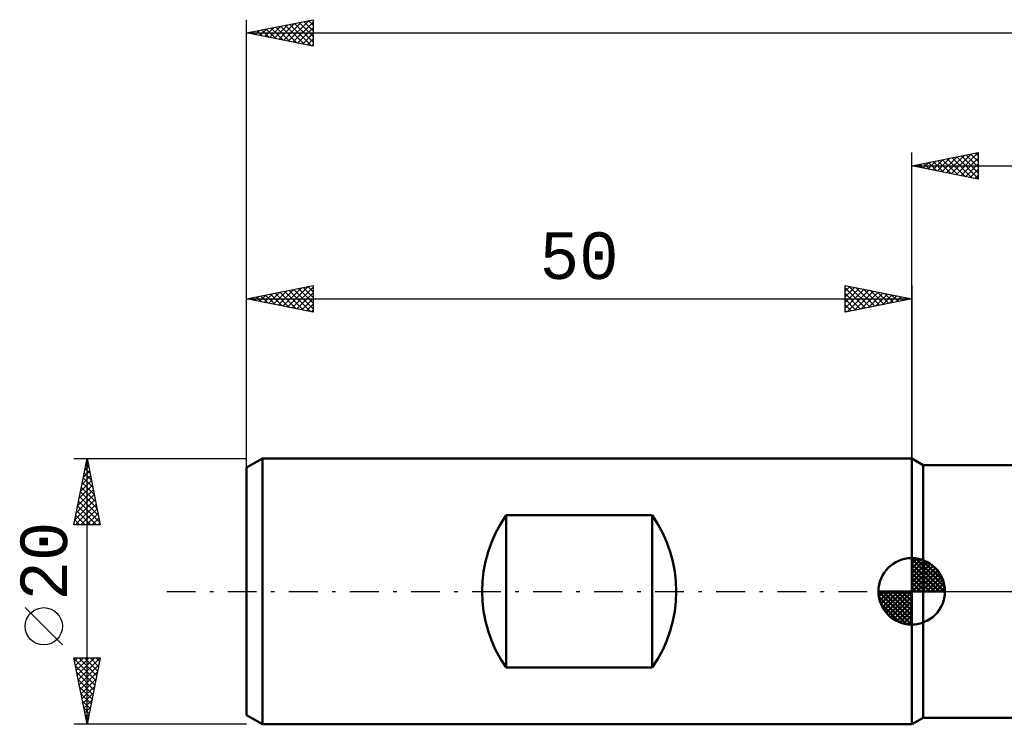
# Model space of a CAD drawing. Header units: millimetres. Extents: x -67 to 148, y -45 to 47.
# Tile 1 of 4: x -67 to 7, y -10 to 43. Entities that reach past the tile are written whole.
import ezdxf
from ezdxf.enums import TextEntityAlignment as Align

# ---------------------------------------------------------------- set-up
doc = ezdxf.new("R2010")
doc.units = ezdxf.units.MM
doc.header["$LTSCALE"] = 5.4
doc.linetypes.add('LONGDASH_DASH', pattern=[0.85, 0.4, -0.2, 0.05, -0.2])
for name, color, linetype in [('1', 4, 'CONTINUOUS'), ('2', 7, 'CONTINUOUS'), ('4', 2, 'LONGDASH_DASH'), ('NOCUT', 7, 'CONTINUOUS'), ('SK1', 4, 'CONTINUOUS'), ('SK2', 7, 'CONTINUOUS'), ('SK4', 2, 'LONGDASH_DASH')]:
    doc.layers.add(name, color=color, linetype=linetype)
doc.styles.get("Standard").update_dxf_attribs({"font": 'Monospac821 BT'})

msp = doc.modelspace()

# ---------------------------------------------------------------- linework, layer by layer
at = {"layer": '1', "color": 4, "linetype": 'CONTINUOUS', "lineweight": 50}
for p, q in [((0.866, 9.5), (0, 10)), ((0, -10), (0, 10)), ((0.866, 9.5), (14.663, 9.5)), ((0.866, -9.5), (0.866, 9.5)), ((0, -10), (0.866, -9.5)), ((0.866, -9.5), (14.663, -9.5))]:
    msp.add_line(p, q, dxfattribs=at)
at = {"layer": '2', "color": 7, "linetype": 'CONTINUOUS', "lineweight": 25}
for p, q in [((0, 0), (0, 33)), ((0, 32), (5, 33)), ((1.918, 31.616), (2.877, 32.575)), ((2.271, 31.546), (3.407, 32.681)), ((2.625, 31.475), (3.938, 32.788)), ((2.979, 31.404), (4.468, 32.894)), ((3.032, 32.606), (4.548, 31.09)), ((3.332, 31.334), (4.998, 33)), ((3.385, 32.677), (5, 31.062)), ((3.686, 31.263), (5, 32.577)), ((3.739, 32.748), (5, 31.487)), ((4.092, 32.818), (5, 31.911)), ((4.446, 32.889), (5, 32.335)), ((4.8, 32.96), (5, 32.76)), ((5, 33), (5, 31)), ((0, 32), (91, 32)), ((5, 31), (0, 32)), ((0.15, 31.97), (0.225, 32.045)), ((0.203, 32.041), (0.305, 31.939)), ((0.504, 31.899), (0.756, 32.151)), ((0.557, 32.111), (0.835, 31.833)), ((0.857, 31.829), (1.286, 32.257)), ((0.91, 32.182), (1.366, 31.727)), ((1.211, 31.758), (1.816, 32.363)), ((1.264, 32.253), (1.896, 31.621)), ((1.564, 31.687), (2.347, 32.469)), ((1.618, 32.324), (2.426, 31.515)), ((1.971, 32.394), (2.957, 31.409)), ((2.325, 32.465), (3.487, 31.303)), ((2.678, 32.536), (4.017, 31.197)), ((4.039, 31.192), (5, 32.153)), ((4.393, 31.121), (5, 31.729)), ((4.746, 31.051), (5, 31.304))]:
    msp.add_line(p, q, dxfattribs=at)
at = {"layer": '4', "color": 2, "linetype": 'LONGDASH_DASH', "lineweight": 25}
msp.add_line((0, 0), (91, 0), dxfattribs=at)
at = {"layer": 'NOCUT', "color": 7, "linetype": 'CONTINUOUS', "lineweight": 25}
for p, q in [((0.866, 9.5), (0, 10)), ((0, 10), (0, 0)), ((16, 9.5), (0.866, 9.5)), ((0, 0), (91, 0))]:
    msp.add_line(p, q, dxfattribs=at)
at = {"layer": 'SK1', "color": 4, "linetype": 'CONTINUOUS', "lineweight": 50}
for p, q in [((-48.8, 10), (-50, 9.307)), ((0, 10), (-48.8, 10)), ((-48.8, 10), (-48.8, -10)), ((-50, 9.307), (-50, -9.307)), ((-30.5, -5.724), (-30.5, 5.724)), ((-30.5, 5.724), (-19.5, 5.724)), ((-19.5, 5.724), (-19.5, -5.724)), ((0, 0), (0, 2.5)), ((0, 2.435), (0.063, 2.498)), ((0, 2.081), (0.387, 2.469)), ((0, 2.435), (2.435, 0)), ((0, 1.728), (0.677, 2.405)), ((0, 1.374), (0.941, 2.315)), ((0.308, 2.481), (2.481, 0.308)), ((0.761, 2.381), (2.381, 0.761)), ((0, 1.021), (1.182, 2.202)), ((0, 2.081), (2.081, 0)), ((0, 0.667), (1.401, 2.069)), ((0, 0.314), (1.604, 1.917)), ((0, 1.728), (1.728, 0)), ((0.04, 0), (1.787, 1.747)), ((0.393, 0), (1.953, 1.559)), ((1.486, 2.01), (2.01, 1.486)), ((0, 1.374), (1.374, 0)), ((0, 1.021), (1.021, 0)), ((0.747, 0), (2.101, 1.354)), ((1.101, 0), (2.229, 1.129)), ((1.454, 0), (2.338, 0.884)), ((0, 0), (-2.5, 0)), ((-2.498, -0.063), (-2.435, 0)), ((-2.469, -0.387), (-2.081, 0)), ((-2.405, -0.677), (-1.728, 0)), ((-2.315, -0.941), (-1.374, 0)), ((-2.202, -1.182), (-1.021, 0)), ((-2.161, 0), (0, -2.161)), ((-2.069, -1.401), (-0.667, 0)), ((-1.917, -1.604), (-0.314, 0)), ((-1.808, 0), (0, -1.808)), ((-1.454, 0), (0, -1.454)), ((-1.101, 0), (0, -1.101)), ((-0.747, 0), (0, -0.747)), ((-0.393, 0), (0, -0.393)), ((-0.04, 0), (0, -0.04)), ((0, 0.667), (0.667, 0)), ((0, 0.314), (0.314, 0)), ((0, 0), (2.5, 0)), ((0, -2.5), (0, 0)), ((1.808, 0), (2.423, 0.615)), ((2.161, 0), (2.479, 0.318)), ((-2.5, -0.015), (-0.015, -2.5)), ((-2.466, -0.402), (-0.402, -2.466)), ((-1.747, -1.787), (0, -0.04)), ((-1.559, -1.953), (0, -0.393)), ((-2.337, -0.884), (-0.884, -2.337)), ((-1.354, -2.101), (0, -0.747)), ((-1.129, -2.229), (0, -1.101)), ((-0.884, -2.338), (0, -1.454)), ((-0.615, -2.423), (0, -1.808)), ((-0.318, -2.479), (0, -2.161)), ((-19.5, -5.724), (-30.5, -5.724)), ((-50, -9.307), (-48.8, -10)), ((-48.8, -10), (0, -10))]:
    msp.add_line(p, q, dxfattribs=at)
for centre, radius, start, end in [((-22.3, 0), 10, 145.08479, 214.91521), ((-27.7, 0), 10, 325.08479, 34.91521), ((0, 0), 2.5, 90, 180), ((0, 0), 2.5, 0, 90), ((0, 0), 2.5, 180, 270), ((0, 0), 2.5, 270, 0)]:
    msp.add_arc(centre, radius, start, end, dxfattribs=at)
at = {"layer": 'SK2', "color": 7, "linetype": 'CONTINUOUS', "lineweight": 25}
for p, q in [((-50, 8), (-50, 43)), ((-50, 42), (-45, 43)), ((-46.872, 41.374), (-45.309, 42.938)), ((-45, 43), (-45, 41)), ((-49.347, 41.869), (-49.021, 42.196)), ((-48.994, 41.799), (-48.491, 42.302)), ((-48.875, 42.225), (-48.312, 41.662)), ((-48.64, 41.728), (-47.96, 42.408)), ((-48.521, 42.296), (-47.781, 41.556)), ((-48.287, 41.657), (-47.43, 42.514)), ((-48.167, 42.367), (-47.251, 41.45)), ((-47.933, 41.587), (-46.9, 42.62)), ((-47.814, 42.437), (-46.721, 41.344)), ((-47.58, 41.516), (-46.369, 42.726)), ((-47.46, 42.508), (-46.19, 41.238)), ((-47.226, 41.445), (-45.839, 42.832)), ((-47.107, 42.579), (-45.66, 41.132)), ((-46.753, 42.649), (-45.13, 41.026)), ((-46.519, 41.304), (-45, 42.823)), ((-46.4, 42.72), (-45, 41.32)), ((-46.165, 41.233), (-45, 42.398)), ((-46.046, 42.791), (-45, 41.745)), ((-45.693, 42.861), (-45, 42.169)), ((-45.339, 42.932), (-45, 42.593)), ((-50, 42), (91, 42)), ((-45, 41), (-50, 42)), ((-49.935, 42.013), (-49.903, 41.981)), ((-49.701, 41.94), (-49.551, 42.09)), ((-49.582, 42.084), (-49.372, 41.874)), ((-49.228, 42.154), (-48.842, 41.768)), ((-45.812, 41.162), (-45, 41.974)), ((-45.458, 41.092), (-45, 41.55)), ((-45.105, 41.021), (-45, 41.126)), ((-50, 9.076), (-50, 23)), ((-50, 22), (-45, 23)), ((-45.035, 22.993), (-45, 22.958)), ((-45, 23), (-45, 21)), ((-5, 21), (-5, 23)), ((-5, 23), (0, 22)), ((0, 23), (0, 10)), ((-49.043, 21.809), (-48.565, 22.287)), ((-48.924, 22.215), (-48.386, 21.677)), ((-48.69, 21.738), (-48.035, 22.393)), ((-48.571, 22.286), (-47.856, 21.571)), ((-48.336, 21.667), (-47.504, 22.499)), ((-48.217, 22.357), (-47.326, 21.465)), ((-47.983, 21.597), (-46.974, 22.605)), ((-47.864, 22.427), (-46.795, 21.359)), ((-47.629, 21.526), (-46.444, 22.711)), ((-47.51, 22.498), (-46.265, 21.253)), ((-47.276, 21.455), (-45.913, 22.817)), ((-47.156, 22.569), (-45.735, 21.147)), ((-46.922, 21.384), (-45.383, 22.923)), ((-46.803, 22.639), (-45.204, 21.041)), ((-46.569, 21.314), (-45, 22.882)), ((-46.449, 22.71), (-45, 21.261)), ((-46.215, 21.243), (-45, 22.458)), ((-46.096, 22.781), (-45, 21.685)), ((-45.742, 22.852), (-45, 22.109)), ((-45.389, 22.922), (-45, 22.534)), ((-5, 22.577), (-4.648, 22.93)), ((-5, 22.153), (-4.294, 22.859)), ((-5, 22.819), (-3.484, 21.303)), ((-5, 21.729), (-3.941, 22.788)), ((-5, 21.304), (-3.587, 22.717)), ((-5, 22.395), (-3.838, 21.232)), ((-4.85, 21.03), (-3.233, 22.647)), ((-4.696, 22.939), (-3.131, 21.374)), ((-4.32, 21.136), (-2.88, 22.576)), ((-4.165, 22.833), (-2.777, 21.445)), ((-3.789, 21.242), (-2.526, 22.505)), ((-3.635, 22.727), (-2.423, 21.515)), ((-3.259, 21.348), (-2.173, 22.435)), ((-3.105, 22.621), (-2.07, 21.586)), ((-2.729, 21.454), (-1.819, 22.364)), ((-2.574, 22.515), (-1.716, 21.657)), ((-2.198, 21.56), (-1.466, 22.293)), ((-2.044, 22.409), (-1.363, 21.727)), ((-1.668, 21.666), (-1.112, 22.222)), ((-1.514, 22.303), (-1.009, 21.798)), ((-50, 22), (0, 22)), ((-45, 21), (-50, 22)), ((-49.985, 22.003), (-49.977, 21.995)), ((-49.751, 21.95), (-49.626, 22.075)), ((-49.631, 22.074), (-49.447, 21.889)), ((-49.397, 21.879), (-49.095, 22.181)), ((-49.278, 22.144), (-48.917, 21.783)), ((-45.861, 21.172), (-45, 22.034)), ((-45.508, 21.102), (-45, 21.609)), ((0, 22), (-5, 21)), ((-5, 21.971), (-4.191, 21.162)), ((-5, 21.546), (-4.545, 21.091)), ((-1.138, 21.772), (-0.759, 22.152)), ((-0.983, 22.197), (-0.656, 21.869)), ((-0.607, 21.879), (-0.405, 22.081)), ((-0.453, 22.091), (-0.302, 21.94)), ((-0.077, 21.985), (-0.051, 22.01)), ((-45.154, 21.031), (-45, 21.185)), ((-5, 21.122), (-4.898, 21.02)), ((-63, 10), (-50, 10)), ((-63, 5), (-62, 10)), ((-62.075, 9.626), (-61.95, 9.751)), ((-62.007, 9.966), (-61.99, 9.949)), ((-62, -10), (-62, 10)), ((-62, 10), (-61, 5)), ((-62.287, 8.565), (-61.809, 9.043)), ((-62.219, 8.905), (-61.672, 8.358)), ((-62.181, 9.095), (-61.879, 9.397)), ((-62.148, 9.259), (-61.778, 8.888)), ((-62.077, 9.613), (-61.884, 9.419)), ((-62.499, 7.504), (-61.667, 8.336)), ((-62.393, 8.035), (-61.738, 8.69)), ((-62.36, 8.198), (-61.459, 7.297)), ((-62.29, 8.552), (-61.566, 7.828)), ((-62.711, 6.444), (-61.526, 7.629)), ((-62.605, 6.974), (-61.597, 7.983)), ((-62.502, 7.491), (-61.247, 6.237)), ((-62.431, 7.845), (-61.353, 6.767)), ((-62.923, 5.383), (-61.384, 6.922)), ((-62.817, 5.913), (-61.455, 7.276)), ((-62.643, 6.784), (-61.035, 5.176)), ((-62.572, 7.138), (-61.141, 5.706)), ((-62.882, 5), (-61.314, 6.569)), ((-62.785, 6.077), (-61.708, 5)), ((-62.714, 6.431), (-61.283, 5)), ((-62.458, 5), (-61.243, 6.215)), ((-62.926, 5.37), (-62.556, 5)), ((-62.855, 5.723), (-62.132, 5)), ((-62.034, 5), (-61.172, 5.861)), ((-61.609, 5), (-61.102, 5.508)), ((-61, 5), (-63, 5)), ((-62.997, 5.016), (-62.98, 5)), ((-61.185, 5), (-61.031, 5.154)), ((-63.85, -4.025), (-66.65, -1.225)), ((-62, -10), (-63, -5)), ((-63, -5), (-61, -5)), ((-62.99, -5.05), (-61.34, -6.7)), ((-62.95, -5.25), (-62.7, -5)), ((-62.879, -5.604), (-62.276, -5)), ((-62.809, -5.957), (-61.851, -5)), ((-62.738, -6.311), (-61.427, -5)), ((-62.667, -6.664), (-61.003, -5)), ((-62.616, -5), (-61.269, -6.346)), ((-62.191, -5), (-61.199, -5.993)), ((-61, -5), (-62, -10)), ((-61.767, -5), (-61.128, -5.639)), ((-61.343, -5), (-61.057, -5.286)), ((-62.884, -5.58), (-61.411, -7.054)), ((-62.596, -7.018), (-61.105, -5.527)), ((-62.778, -6.111), (-61.481, -7.407)), ((-62.672, -6.641), (-61.552, -7.761)), ((-62.526, -7.371), (-61.211, -6.057)), ((-62.455, -7.725), (-61.317, -6.587)), ((-62.566, -7.171), (-61.623, -8.114)), ((-62.384, -8.078), (-61.424, -7.118)), ((-62.46, -7.702), (-61.694, -8.468)), ((-62.314, -8.432), (-61.53, -7.648)), ((-62.354, -8.232), (-61.764, -8.821)), ((-62.248, -8.762), (-61.835, -9.175)), ((-62.243, -8.786), (-61.636, -8.178)), ((-62.172, -9.139), (-61.742, -8.709)), ((-62.141, -9.293), (-61.906, -9.528)), ((-62.101, -9.493), (-61.848, -9.239)), ((-50, -10), (-63, -10)), ((-62.035, -9.823), (-61.976, -9.882)), ((-62.031, -9.846), (-61.954, -9.769))]:
    msp.add_line(p, q, dxfattribs=at)
msp.add_circle((-65.25, -2.625), 1.4, dxfattribs=at)
at = {"layer": 'SK4', "color": 2, "linetype": 'LONGDASH_DASH', "lineweight": 25}
msp.add_line((-56, 0), (97, 0), dxfattribs=at)

# ---------------------------------------------------------------- texts
at = {"layer": 'SK2', "color": 7, "linetype": 'CONTINUOUS', "lineweight": 25}
msp.add_text('50', height=3.5, dxfattribs=at).set_placement((-25, 23.5), align=Align.CENTER)
msp.add_text('20', height=3.5, rotation=90, dxfattribs=at).set_placement((-63.5, 2.275), align=Align.CENTER)

doc.saveas('drawing.dxf')
